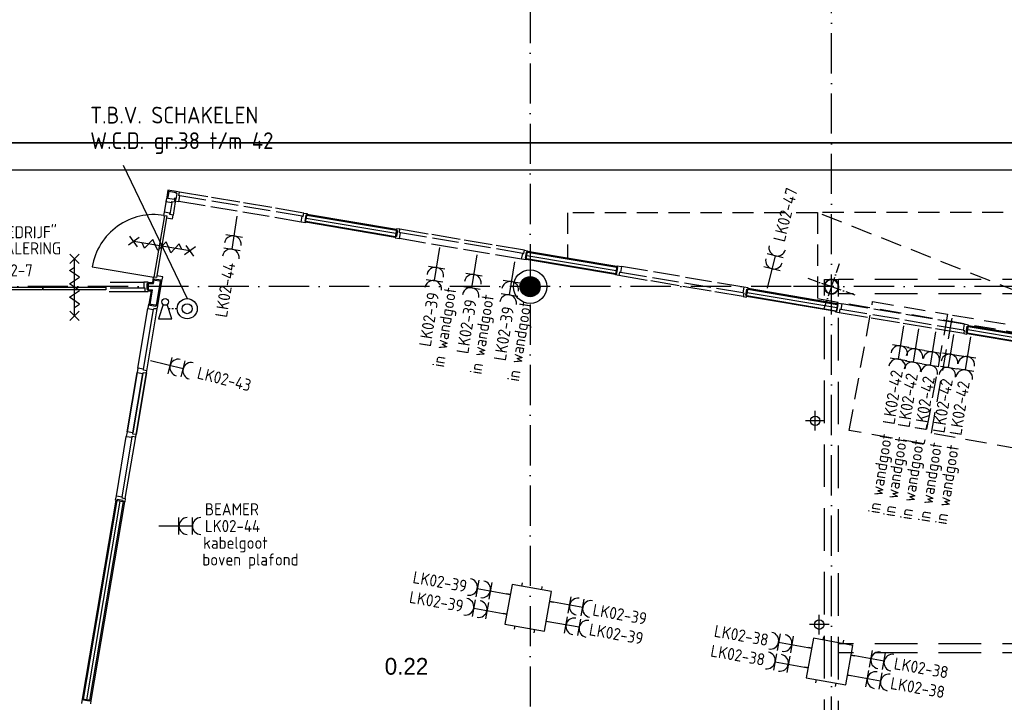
# Model space of a CAD drawing. Header units: millimetres. Extents: x 90707 to 259985, y -1262 to 84291.
# Tile 25 of 75: x 132325 to 147026, y 28204 to 38393. Entities that reach past the tile are written whole.
import ezdxf
from ezdxf.enums import TextEntityAlignment as Align

# ---------------------------------------------------------------- set-up
doc = ezdxf.new("R2010")
doc.units = ezdxf.units.MM
doc.header["$LTSCALE"] = 100
for name, pattern in [('DASHDOT', [9, 6, -1.5, 0, -1.5]), ('HIDDEN', [9.525, 6.35, -3.175]), ('HIDDEN2', [4.7625, 3.175, -1.5875])]:
    doc.linetypes.add(name, pattern=pattern)
doc.layers.get('0').update_dxf_attribs({"linetype": 'CONTINUOUS'})
for name, color, linetype in [('AANSLWCD', 3, 'CONTINUOUS'), ('ABNSLWCD_ATTRIB', 2, 'CONTINUOUS'), ('AL$7----_STRAMIEN', 1, 'DASHDOT'), ('AL$8----_HULPKOLOM', 2, 'CONTINUOUS'), ('AL$8----_HULPLIJNEN', 2, 'CONTINUOUS'), ('AL22----_BINNENWAND', 7, 'CONTINUOUS'), ('AL28----_KONSTRUKTIE', 3, 'CONTINUOUS'), ('AL31----_BUITENKOZ', 7, 'CONTINUOUS'), ('AL32----_BINNENKOZ', 7, 'CONTINUOUS'), ('AL32----_DRAAIRICHTING', 1, 'CONTINUOUS'), ('AL65----_BEVEILIGING', 7, 'CONTINUOUS'), ('ALL-----_REFLIJNEN', 8, 'CONTINUOUS'), ('ALXAA---_GEWBETON', 12, 'CONTINUOUS'), ('BOUW', 8, 'CONTINUOUS'), ('EB63103-_ATTRIB', 2, 'CONTINUOUS'), ('EB6331--_ATTRIB', 2, 'CONTINUOUS'), ('EL63103-_LICHT-WCD230V', 3, 'CONTINUOUS'), ('EL63104-_LICHT-ASP230V', 3, 'CONTINUOUS'), ('EL6331--_BELET230V', 3, 'CONTINUOUS'), ('EL6441--_DATACOM', 3, 'CONTINUOUS'), ('KABELGOOT', 8, 'CONTINUOUS'), ('MV-BINNENBESTRATING', 1, 'CONTINUOUS'), ('MV-BINNENKOZIJN', 1, 'CONTINUOUS'), ('MV-STAALKOLOM', 1, 'CONTINUOUS'), ('TEKST25', 1, 'CONTINUOUS'), ('VOLGNUMMER', 7, 'CONTINUOUS')]:
    doc.layers.add(name, color=color, linetype=linetype)
doc.styles.add('1_8', font='ISO', dxfattribs={"height": 1.8})
doc.styles.add('2_0', font='iso', dxfattribs={"height": 200})
doc.styles.add('BURO-025', font='BUROFONT.shx', dxfattribs={"height": 250})
doc.styles.get("Standard").update_dxf_attribs({"font": 'iso.shx'})

# ---------------------------------------------------------------- blocks, each defined once
blk = doc.blocks.new('ES3W2A')
for p, q in [((1.25, 2), (-1.25, 2)), ((0, 2), (0, -3)), ((1.25, 0), (-1.25, 0))]:
    blk.add_line(p, q)
for centre in [(0, 3.25), (0, 1.25)]:
    blk.add_arc(centre, 1.25, 180, 0)
at = {"style": '1_8'}
for tag, flags, p in [('VERMOGEN', 9, (-2.5, 5)), ('GROEP', 8, (0, 5)), ('SCHAK', 8, (2.5, 5)), ('GELIJK', 9, (5, 5)), ('KAST', 9, (7, 5)), ('TAL', 8, (2.5, 5))]:
    blk.add_attdef(tag, text='', height=1.8, rotation=90, dxfattribs=dict(at, flags=flags)).set_placement(p, align=Align.MIDDLE_CENTER)
at = {"style": '1_8', "width": 0.7, "flags": 8}
blk.add_attdef('DOEL', text='', height=1.8, rotation=90, dxfattribs=at).set_placement((-2.5, 5), align=Align.MIDDLE_LEFT)
at = {"style": '1_8', "flags": 9}
blk.add_attdef('M_CODE', text='', height=1.8, dxfattribs=at).set_placement((0, 0), align=Align.MIDDLE_CENTER)
blk = doc.blocks.new('ES081001')
for p, q in [((1.06, -1.06), (-1.06, 1.06)), ((-1.06, -1.06), (1.06, 1.06))]:
    blk.add_line(p, q)
blk.add_circle((0, 0), 1.5)
at = {"color": 2, "style": '1_8', "flags": 8}
for tag, p in [('NUMMER', (0, 5.5)), ('CODE', (0, 3))]:
    blk.add_attdef(tag, text='', height=1.8, dxfattribs=at).set_placement(p, align=Align.MIDDLE)
at = {"style": '1_8', "flags": 8}
blk.add_attdef('M_CODE', text='', height=1.8, dxfattribs=at).set_placement((0, 0), align=Align.MIDDLE_CENTER)
blk = doc.blocks.new('ES111415')
at = {"color": 1}
for p, q in [((-2.8, -0.05), (-2.55, -0.05)), ((-2.3, -0.05), (-2.05, -0.05)), ((-1.8, -0.05), (-1.55, -0.05))]:
    blk.add_line(p, q, dxfattribs=at)
blk.add_lwpolyline([(-3.6, 0.55), (-4.3, -1.55), (-4.3, -1.55), (-2.3, -1.55), (-3, 0.55)])
for centre, radius in [((-3.3, 0.95), 0.5), ((-0.01, -0.06), 1.5), ((-0.01, -0.06), 0.75)]:
    blk.add_circle(centre, radius)
at = {"style": '1_8', "flags": 8}
for tag, p in [('NUMMER', (-0.01, 5.44)), ('CODE', (-0.01, 2.94))]:
    blk.add_attdef(tag, text='', height=1.8, dxfattribs=at).set_placement(p, align=Align.MIDDLE)
blk.add_attdef('M_CODE', text='', height=1.8, dxfattribs=at).set_placement((-0.01, -0.06), align=Align.MIDDLE_CENTER)
blk = doc.blocks.new('ES1116A2')
at = {"ltscale": 0.5}
for p, q in [((-0.75, 1.5), (-0.75, 1.75)), ((0.75, 1.5), (0.75, 1.75)), ((-1.5, 0.75), (-1.75, 0.75)), ((1.5, 0.75), (1.75, 0.75)), ((-1.5, -0.75), (-1.75, -0.75)), ((1.5, -0.75), (1.75, -0.75)), ((-0.75, -1.5), (-0.75, -1.75)), ((0.75, -1.5), (0.75, -1.75))]:
    blk.add_line(p, q, dxfattribs=at)
blk.add_lwpolyline([(-1.5, -1.5), (1.5, -1.5), (1.5, 1.5), (-1.5, 1.5)], close=True)
at = {"ltscale": 0.5, "style": '1_8'}
for tag, flags, p in [('VERMOGEN', 9, (-2.5, 3.5)), ('GROEP', 8, (0, 3.5)), ('SCHAK', 8, (2.5, 3.5)), ('KAST', 9, (7, 3.5)), ('DOEL', 8, (-2.5, 0))]:
    blk.add_attdef(tag, text='', height=1.8, rotation=90, dxfattribs=dict(at, flags=flags)).set_placement(p, align=Align.MIDDLE_LEFT)
for tag, flags, p in [('GELIJK', 9, (5, 3.5)), ('TAL', 8, (2.5, 3.5))]:
    blk.add_attdef(tag, text='', height=1.8, rotation=90, dxfattribs=dict(at, flags=flags)).set_placement(p, align=Align.MIDDLE_CENTER)
at = {"ltscale": 0.5, "style": '1_8', "flags": 8}
for tag, p in [('NUMMER', (0, 3)), ('CODE', (0, 0))]:
    blk.add_attdef(tag, text='', height=1.8, dxfattribs=at).set_placement(p, align=Align.MIDDLE)
at = {"ltscale": 0.5, "style": '1_8', "flags": 9}
blk.add_attdef('M_CODE', text='', height=1.8, dxfattribs=at).set_placement((0, 0), align=Align.MIDDLE_CENTER)
blk = doc.blocks.new('EH100000')
at = {"linetype": 'ByBlock'}
for p, q in [((1, 0.5), (0, 0.5)), ((1, 0.5, 1), (0, 0.5, 1)), ((0, -0.5, 1), (1, -0.5, 1)), ((1, -0.5), (0, -0.5))]:
    blk.add_line(p, q, dxfattribs=at)
at = {"linetype": 'ByBlock', "invisible_edges": 15}
for points in [[(1, -0.5), (0, -0.5), (0, 0.5), (1, 0.5)], [(0, 0.5), (1, 0.5), (1, 0.5, 1), (0, 0.5, 1)], [(0, -0.5, 1), (1, -0.5, 1), (1, -0.5), (0, -0.5)]]:
    blk.add_3dface(points, dxfattribs=at)
at = {"linetype": 'ByBlock', "style": '2_0', "flags": 8}
blk.add_attdef('FUNCTIE', text='', height=0.5, dxfattribs=at).set_placement((0.5, 0), align=Align.MIDDLE)
at = {"linetype": 'ByBlock', "flags": 9}
blk.add_attdef('SCHOT', text='', height=0.5, dxfattribs=at).set_placement((0.5, 0), align=Align.MIDDLE)
blk = doc.blocks.new('A$Cca306792')
at = {"layer": 'AL$7----_STRAMIEN', "color": 1}
blk.add_line((48828, 59705), (48828, 28151), dxfattribs=at)
at = {"layer": 'AL$7----_STRAMIEN'}
blk.add_lwpolyline([(53328, 5550), (53328, 47073)], dxfattribs=at)
at = {"layer": 'AL$7----_STRAMIEN', "color": 1}
blk.add_lwpolyline([(101068, 35670), (52728, 35670), (28083, 35670)], dxfattribs=at)
at = {"layer": 'AL$8----_HULPKOLOM', "color": 8}
blk.add_circle((48828, 35670), 250, dxfattribs=at)
at = {"layer": 'AL$8----_HULPLIJNEN', "color": 8, "linetype": 'DASHDOT', "ltscale": 0.25}
for q in [(53449, 36017), (52981, 35790), (53208, 35322), (53676, 35549)]:
    blk.add_line((53328, 35670), q, dxfattribs=at)
at = {"layer": 'AL22----_BINNENWAND', "color": 8}
for p, q in [((45476, 36630), (45497, 36753)), ((46813, 36405), (45476, 36630)), ((45497, 36753), (46834, 36528)), ((46834, 36528), (46813, 36405)), ((48770, 36075), (48790, 36199)), ((48790, 36199), (50125, 35974)), ((50104, 35851), (48770, 36075)), ((50125, 35974), (50104, 35851)), ((43126, 35732), (43126, 35607)), ((43126, 35732), (43194, 35732)), ((43194, 35732), (43201, 35773)), ((43201, 35773), (43324, 35752)), ((43207, 35717), (43216, 35770)), ((43248, 35389), (43309, 35754)), ((43324, 35752), (43263, 35387)), ((43126, 35717), (43207, 35717)), ((43126, 35622), (43191, 35622)), ((43126, 35607), (43173, 35607)), ((43139, 35408), (43173, 35607)), ((43154, 35405), (43191, 35622)), ((52061, 35521), (52082, 35645)), ((52082, 35645), (53416, 35420)), ((53396, 35297), (52061, 35521)), ((43263, 35387), (43139, 35408)), ((53416, 35420), (53396, 35297)), ((55352, 34967), (55373, 35091)), ((55373, 35091), (56707, 34866)), ((56686, 34743), (55352, 34967)), ((42147, 29514), (42647, 32481)), ((42770, 32460), (42271, 29493)), ((42647, 32481), (42770, 32460)), ((42271, 29493), (42147, 29514))]:
    blk.add_line(p, q, dxfattribs=at)
at = {"layer": 'AL22----_BINNENWAND', "color": 8, "linetype": 'Continuous'}
for p, q in [((45478, 36645), (46816, 36419)), ((45494, 36738), (46831, 36513)), ((48788, 36184), (50123, 35959)), ((48772, 36090), (50107, 35865)), ((52079, 35630), (53414, 35405)), ((52063, 35536), (53398, 35311)), ((55370, 35076), (56705, 34851)), ((55355, 34982), (56689, 34757)), ((42162, 29511), (42662, 32478)), ((42256, 29496), (42755, 32462))]:
    blk.add_line(p, q, dxfattribs=at)
at = {"layer": 'AL28----_KONSTRUKTIE', "color": 8}
blk.add_circle((48828, 35670), 150, dxfattribs=at)
for radius, start, end in [(110, 340.8893, 160.8893), (102, 340.8893, 160.8893), (110, 160.8893, 340.8893), (102, 160.8893, 340.8893)]:
    blk.add_arc((53328, 35670), radius, start, end, dxfattribs=at)
at = {"layer": 'AL31----_BUITENKOZ', "color": 8, "linetype": 'Continuous'}
for p, q in [((40612, 35661), (41546, 35661)), ((41546, 35620), (40612, 35620)), ((41546, 35661), (41546, 35620)), ((41558, 35620), (41558, 35661)), ((41558, 35661), (42493, 35661)), ((42493, 35620), (41558, 35620)), ((42493, 35661), (42493, 35620))]:
    blk.add_line(p, q, dxfattribs=at)
at = {"layer": 'AL32----_BINNENKOZ', "color": 8}
for p, q in [((43419, 37110), (43402, 37007)), ((43541, 37089), (43419, 37110)), ((43434, 37089), (43419, 37004)), ((43538, 37072), (43434, 37089)), ((43541, 37089), (43537, 37065)), ((43537, 37065), (43553, 37062)), ((43553, 37062), (43538, 36971)), ((43591, 37081), (43541, 37089)), ((43582, 37031), (43591, 37081)), ((44014, 37010), (43591, 37081)), ((43393, 36958), (43363, 36780)), ((43402, 37007), (43391, 36941)), ((43391, 36941), (43477, 36927)), ((43423, 37004), (43402, 37007)), ((43421, 36988), (43423, 37004)), ((43511, 36973), (43421, 36988)), ((43477, 36927), (43447, 36747)), ((43477, 36927), (43480, 36943)), ((43480, 36943), (43530, 36935)), ((43530, 36935), (43497, 36739)), ((43514, 36988), (43511, 36973)), ((43539, 36984), (43514, 36988)), ((43522, 36974), (43518, 36952)), ((43518, 36952), (43584, 36941)), ((43538, 36971), (43522, 36974)), ((43530, 36935), (43539, 36984)), ((43599, 37028), (43582, 37031)), ((43584, 36941), (43599, 37028)), ((43974, 36876), (43584, 36941)), ((43988, 36962), (43599, 37028)), ((44492, 36929), (44069, 37000)), ((44467, 36882), (44077, 36947)), ((44970, 36849), (44547, 36920)), ((43363, 36780), (43356, 36734)), ((43363, 36780), (43356, 36734)), ((43450, 36765), (43363, 36780)), ((43447, 36747), (43450, 36765)), ((44452, 36795), (44062, 36861)), ((44930, 36715), (44541, 36780)), ((44945, 36801), (44555, 36867)), ((45448, 36768), (45025, 36839)), ((45423, 36721), (45034, 36786)), ((45440, 36718), (45448, 36768)), ((45448, 36768), (45498, 36760)), ((45498, 36760), (45494, 36735)), ((43367, 36732), (43211, 35811)), ((43406, 36726), (43251, 35805)), ((43356, 36734), (43406, 36726)), ((43406, 36726), (43401, 36699)), ((43401, 36699), (43488, 36684)), ((43497, 36739), (43447, 36747)), ((43488, 36684), (43497, 36739)), ((45409, 36634), (45019, 36700)), ((45409, 36634), (45423, 36721)), ((45475, 36623), (45409, 36634)), ((45423, 36721), (45440, 36718)), ((45478, 36738), (45462, 36647)), ((45462, 36647), (45478, 36645)), ((45478, 36645), (45475, 36623)), ((45494, 36735), (45478, 36738)), ((46835, 36535), (46831, 36510)), ((46831, 36510), (46847, 36508)), ((46847, 36508), (46831, 36417)), ((46884, 36527), (46835, 36535)), ((46876, 36476), (46884, 36527)), ((46893, 36473), (46876, 36476)), ((46878, 36387), (46893, 36473)), ((47307, 36455), (46884, 36527)), ((47282, 36408), (46893, 36473)), ((46816, 36419), (46812, 36398)), ((46812, 36398), (46878, 36387)), ((46831, 36417), (46816, 36419)), ((47267, 36321), (46878, 36387)), ((47786, 36375), (47363, 36446)), ((47760, 36327), (47371, 36393)), ((48264, 36294), (47841, 36366)), ((48239, 36247), (47849, 36312)), ((47746, 36241), (47356, 36306)), ((48224, 36160), (47834, 36226)), ((48742, 36214), (48319, 36285)), ((48717, 36166), (48327, 36232)), ((48702, 36080), (48717, 36166)), ((48717, 36166), (48734, 36164)), ((48734, 36164), (48742, 36214)), ((48742, 36214), (48791, 36206)), ((48771, 36184), (48756, 36093)), ((48787, 36181), (48771, 36184)), ((48791, 36206), (48787, 36181)), ((48702, 36080), (48313, 36145)), ((48768, 36068), (48702, 36080)), ((48756, 36093), (48772, 36090)), ((48772, 36090), (48768, 36068)), ((50123, 35959), (50126, 35981)), ((50138, 35956), (50123, 35959)), ((50123, 35866), (50138, 35956)), ((50126, 35981), (50192, 35970)), ((50161, 35886), (50152, 35835)), ((50178, 35883), (50161, 35886)), ((50192, 35970), (50178, 35883)), ((50567, 35817), (50178, 35883)), ((50582, 35904), (50192, 35970)), ((51060, 35824), (50671, 35889)), ((42558, 35739), (43059, 35739)), ((43126, 35739), (43059, 35739)), ((43059, 35739), (43059, 35651)), ((43126, 35717), (43126, 35739)), ((43201, 35813), (43194, 35774)), ((43194, 35774), (43219, 35770)), ((43251, 35805), (43201, 35813)), ((43219, 35770), (43221, 35785)), ((43221, 35785), (43312, 35770)), ((43255, 35831), (43251, 35805)), ((43342, 35817), (43255, 35831)), ((43312, 35770), (43309, 35754)), ((43309, 35754), (43331, 35751)), ((43331, 35751), (43342, 35817)), ((50103, 35844), (50107, 35868)), ((50152, 35835), (50103, 35844)), ((50107, 35868), (50123, 35866)), ((50575, 35764), (50152, 35835)), ((51054, 35684), (50631, 35755)), ((51045, 35737), (50656, 35802)), ((51538, 35743), (51149, 35809)), ((52017, 35663), (51627, 35728)), ((42541, 35600), (43076, 35600)), ((42558, 35651), (43059, 35651)), ((43059, 35651), (43076, 35651)), ((43076, 35651), (43076, 35600)), ((43076, 35600), (43126, 35600)), ((43110, 35625), (43110, 35717)), ((43110, 35717), (43126, 35717)), ((43126, 35625), (43110, 35625)), ((43126, 35600), (43126, 35625)), ((51532, 35603), (51109, 35674)), ((51524, 35656), (51134, 35722)), ((52010, 35523), (51587, 35594)), ((52002, 35576), (51612, 35641)), ((52017, 35663), (52002, 35576)), ((52083, 35651), (52017, 35663)), ((52048, 35542), (52063, 35632)), ((52063, 35632), (52079, 35630)), ((52079, 35630), (52083, 35651)), ((52002, 35576), (52019, 35573)), ((52019, 35573), (52010, 35523)), ((52010, 35523), (52060, 35514)), ((52064, 35539), (52048, 35542)), ((52060, 35514), (52064, 35539)), ((42970, 34455), (43120, 35343)), ((43057, 34440), (43207, 35328)), ((43105, 34415), (43260, 35337)), ((43131, 35409), (43120, 35343)), ((43120, 35343), (43207, 35328)), ((43153, 35405), (43131, 35409)), ((43150, 35390), (43153, 35405)), ((43241, 35374), (43150, 35390)), ((43207, 35328), (43210, 35345)), ((43260, 35337), (43210, 35345)), ((43210, 35345), (43260, 35337)), ((43244, 35390), (43241, 35374)), ((43268, 35386), (43244, 35390)), ((43260, 35337), (43268, 35386)), ((53394, 35290), (53399, 35314)), ((53444, 35281), (53394, 35290)), ((53399, 35314), (53414, 35312)), ((53414, 35405), (53417, 35427)), ((53430, 35402), (53414, 35405)), ((53414, 35312), (53430, 35402)), ((53417, 35427), (53484, 35416)), ((53452, 35332), (53444, 35281)), ((53469, 35329), (53452, 35332)), ((53484, 35416), (53469, 35329)), ((53858, 35263), (53469, 35329)), ((53873, 35350), (53484, 35416)), ((54351, 35270), (53962, 35335)), ((53867, 35210), (53444, 35281)), ((54345, 35130), (53922, 35201)), ((54337, 35183), (53947, 35248)), ((54815, 35102), (54425, 35168)), ((54830, 35189), (54440, 35255)), ((55308, 35109), (54918, 35174)), ((54823, 35049), (54400, 35120)), ((55302, 34969), (54879, 35040)), ((55293, 35022), (54904, 35087)), ((55308, 35109), (55293, 35022)), ((55293, 35022), (55310, 35019)), ((55310, 35019), (55302, 34969)), ((55374, 35097), (55308, 35109)), ((55339, 34988), (55355, 35078)), ((55355, 35078), (55370, 35076)), ((55370, 35076), (55374, 35097)), ((55302, 34969), (55351, 34960)), ((55355, 34985), (55339, 34988)), ((55351, 34960), (55355, 34985)), ((42970, 34455), (42959, 34389)), ((43057, 34440), (42970, 34455)), ((43054, 34424), (43057, 34440)), ((43105, 34415), (43054, 34424)), ((43099, 34382), (43105, 34415)), ((42810, 33501), (42959, 34389)), ((42959, 34389), (42810, 33501)), ((42810, 33501), (42959, 34389)), ((42959, 34389), (42810, 33501)), ((42897, 33487), (43046, 34374)), ((43046, 34374), (42897, 33487)), ((42944, 33461), (43099, 34382)), ((43099, 34382), (42944, 33461)), ((42959, 34389), (43046, 34374)), ((43046, 34374), (43049, 34391)), ((43049, 34391), (43099, 34382)), ((42650, 32548), (42799, 33435)), ((42650, 32548), (42799, 33435)), ((42736, 32534), (42886, 33421)), ((42784, 32508), (42939, 33429)), ((42810, 33501), (42799, 33435)), ((42799, 33435), (42886, 33421)), ((42897, 33487), (42810, 33501)), ((42886, 33421), (42888, 33437)), ((42888, 33437), (42939, 33429)), ((42894, 33470), (42897, 33487)), ((42944, 33461), (42894, 33470)), ((42939, 33429), (42944, 33461)), ((42638, 32482), (42650, 32548)), ((42650, 32548), (42736, 32534)), ((42663, 32494), (42660, 32478)), ((42753, 32479), (42663, 32494)), ((42736, 32534), (42733, 32517)), ((42733, 32517), (42784, 32508)), ((42784, 32508), (42775, 32459)), ((42660, 32478), (42638, 32482)), ((42751, 32463), (42753, 32479)), ((42775, 32459), (42751, 32463)), ((42139, 29515), (42128, 29449)), ((42161, 29512), (42139, 29515)), ((42158, 29496), (42161, 29512)), ((42249, 29481), (42158, 29496)), ((42251, 29496), (42249, 29481)), ((42276, 29492), (42251, 29496)), ((42268, 29443), (42276, 29492))]:
    blk.add_line(p, q, dxfattribs=at)
at = {"layer": 'AL32----_BINNENKOZ', "color": 8, "linetype": 'HIDDEN2'}
for p, q in [((53118, 36774), (49388, 36774)), ((49388, 36774), (49388, 36098)), ((58797, 34530), (53117, 36775)), ((79230, 36774), (53117, 36775)), ((53117, 36775), (53117, 36775)), ((53117, 36775), (53117, 35491)), ((53117, 35491), (58797, 34527))]:
    blk.add_line(p, q, dxfattribs=at)
at = {"layer": 'AL32----_DRAAIRICHTING', "color": 8}
blk.add_line((42290, 35966), (43211, 35811), dxfattribs=at)
blk.add_arc((43211, 35811), 934, 80.4447, 170.4447, dxfattribs=at)
at = {"layer": 'AL65----_BEVEILIGING', "color": 8, "linetype": 'Continuous'}
for p, q in [((42992, 36403), (42830, 36288)), ((42968, 36265), (42854, 36426)), ((43749, 36205), (42911, 36346)), ((43071, 36243), (43034, 36325)), ((43195, 36374), (43071, 36243)), ((43232, 36292), (43195, 36374)), ((43392, 36341), (43268, 36209)), ((43429, 36258), (43392, 36341)), ((43268, 36209), (43232, 36292)), ((43466, 36176), (43429, 36258)), ((43589, 36308), (43466, 36176)), ((43626, 36225), (43589, 36308)), ((43830, 36262), (43669, 36147)), ((43807, 36124), (43692, 36285)), ((41956, 36016), (42096, 36156)), ((42096, 36016), (41956, 36156)), ((42026, 35236), (42026, 36086)), ((41951, 35911), (42026, 35961)), ((42101, 35811), (41951, 35911)), ((41951, 35711), (42026, 35761)), ((42026, 35761), (42101, 35811)), ((42101, 35611), (41951, 35711)), ((42026, 35561), (42101, 35611)), ((41951, 35511), (42026, 35561)), ((42101, 35411), (41951, 35511)), ((41956, 35166), (42096, 35306)), ((42096, 35166), (41956, 35306)), ((42026, 35361), (42101, 35411))]:
    blk.add_line(p, q, dxfattribs=at)
at = {"layer": 'ALL-----_REFLIJNEN', "color": 8, "linetype": 'Continuous'}
for p, q in [((45486, 36691), (46823, 36466)), ((48780, 36137), (50115, 35912)), ((52071, 35583), (53406, 35358)), ((55362, 35029), (56697, 34804)), ((42209, 29504), (42708, 32470))]:
    blk.add_line(p, q, dxfattribs=at)
at = {"layer": 'ALXAA---_GEWBETON', "color": 8}
for p, q in [((48708, 35580), (48708, 35760)), ((48728, 35558), (48728, 35781)), ((48748, 35543), (48748, 35796)), ((48768, 35532), (48768, 35807)), ((48788, 35525), (48788, 35814)), ((48808, 35521), (48808, 35818)), ((48828, 35520), (48828, 35820)), ((48848, 35521), (48848, 35818)), ((48868, 35525), (48868, 35814)), ((48888, 35532), (48888, 35807)), ((48908, 35543), (48908, 35796)), ((48928, 35558), (48928, 35781)), ((48948, 35580), (48948, 35760)), ((48688, 35616), (48688, 35723)), ((48968, 35616), (48968, 35723))]:
    blk.add_line(p, q, dxfattribs=at)
at = {"layer": 'MV-BINNENBESTRATING', "color": 8}
for p, q in [((53085, 33524), (53085, 33814)), ((53230, 33669), (52939, 33669)), ((53146, 30480), (53146, 30770)), ((53291, 30625), (53001, 30625))]:
    blk.add_line(p, q, dxfattribs=at)
at = {"layer": 'MV-BINNENKOZIJN', "color": 6}
blk.add_line((53224, 35776), (53434, 35776), dxfattribs=at)
at = {"layer": 'MV-BINNENKOZIJN', "color": 2, "linetype": 'HIDDEN'}
for p, q in [((78423, 35776), (53434, 35776)), ((78423, 35565), (53434, 35565)), ((78423, 30337), (53434, 30337)), ((78423, 30202), (53434, 30202))]:
    blk.add_line(p, q, dxfattribs=at)
for points in [[(53224, 11726), (53224, 35776)], [(53434, 11709), (53434, 35776)]]:
    blk.add_lwpolyline(points, dxfattribs=at)
at = {"layer": 'MV-STAALKOLOM', "color": 8}
for centre in [(53085, 33669), (53146, 30625)]:
    blk.add_circle(centre, 70.2, dxfattribs=at)
at = {"layer": 'KABELGOOT', "xscale": 23591.03645828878, "yscale": 400, "zscale": 60, "rotation": 179.9999999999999}
blk.add_blockref('EH100000', (64359, 37616), dxfattribs=at)
at = {"layer": 'BOUW', "style": 'BURO-025'}
blk.add_text('0.22', height=250, dxfattribs=at).set_placement((46657, 29878))
at = {"layer": 'VOLGNUMMER', "color": 252, "linetype": 'ByBlock'}
for tag, p in [('0.28', (16187, 74214)), ('0.16', (78893, 73105)), ('0.17', (62961, 72994)), ('0.29', (35887, 72529)), ('0.18', (53124, 64542)), ('0.701', (85482, 63517)), ('0.30', (29366, 63128)), ('0.32', (36092, 63166)), ('0.12', (90689, 63024)), ('0.29A', (33165, 62745)), ('0.30', (38191, 61494)), ('0.27', (17657, 61363)), ('0.19', (61479, 61433)), ('0.14', (89762, 60088)), ('0.33', (45869, 59450)), ('0.15', (73454, 57402)), ('0.801', (112714, 57073)), ('0.25', (28058, 57013)), ('0.18A', (61029, 56759)), ('0.26A', (36299, 54851)), ('0.20', (60895, 53506)), ('0.800', (90980, 50804)), ('0.25A', (73288, 48435)), ('0.300', (94483, 48257)), ('0.21', (58702, 48178)), ('0.24', (35041, 47783)), ('0.102', (87631, 47613)), ('0.203', (95795, 46197)), ('0.26', (18559, 46119)), ('0.802', (68387, 42721)), ('0.204', (95497, 42149)), ('0.07B', (66790, 38909)), ('0.702', (95327, 36513))]:
    blk.add_attdef(tag, text='', height=250, dxfattribs=at).set_placement(p, align=Align.MIDDLE_CENTER)
at = {"layer": 'VOLGNUMMER', "color": 8, "linetype": 'ByBlock'}
blk.add_attdef('0.600', text='', height=250, dxfattribs=at).set_placement((96800, 48300), align=Align.MIDDLE_CENTER)

msp = doc.modelspace()

# ---------------------------------------------------------------- linework, layer by layer
at = {"color": 9, "linetype": 'HIDDEN', "ltscale": 0.5}
for points in [[(144712, 32262), (145060, 34185), (146178, 33997), (145827, 32060)], [(145937, 32221), (146255, 33984), (148490, 33607), (148167, 31818)]]:
    msp.add_lwpolyline(points, close=True, dxfattribs=at)
at = {"layer": 'EL63103-_LICHT-WCD230V', "color": 1, "ltscale": 0.5}
msp.add_line((133870, 36220), (134826, 34229), dxfattribs=at)

# ---------------------------------------------------------------- block references
at = {"layer": 'AANSLWCD'}
ref = msp.add_blockref('ES3W2A', (143557, 34674, 1050), dxfattribs=dict(at, xscale=99.99999999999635, yscale=99.99999999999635, zscale=99.99999999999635, rotation=345.9738778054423))
ref.add_attrib('GROEP', 'LK02-47', dxfattribs={"layer": 'ABNSLWCD_ATTRIB', "color": 1, "height": 180, "rotation": 75.9739, "style": '1_8', "flags": 8}).set_placement((143660, 35086, 1050), align=Align.MIDDLE_LEFT)
at = {"layer": 'EL63103-_LICHT-WCD230V'}
ref = msp.add_blockref('ES3W2A', (135527, 35165, 1050), dxfattribs=dict(at, xscale=99.99999999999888, yscale=99.99999999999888, zscale=99.99999999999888, rotation=171.0220529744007))
ref.add_attrib('GROEP', 'LK02-44', dxfattribs={"layer": 'EB63103-_ATTRIB', "color": 1, "height": 180, "rotation": 81.0221, "style": '1_8', "flags": 8}).set_placement((135459, 34767, 1050), align=Align.MIDDLE_RIGHT)
ref = msp.add_blockref('ES3W2A', (138550, 34695), dxfattribs=dict(at, xscale=99.99999999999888, yscale=99.99999999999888, zscale=99.99999999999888, rotation=171.0220529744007))
ref.add_attrib('GROEP', 'LK02-39', dxfattribs={"layer": 'EB63103-_ATTRIB', "color": 1, "height": 180, "rotation": 81.0221, "style": '1_8', "flags": 8}).set_placement((138501, 34321), align=Align.MIDDLE_RIGHT)
ref.add_attrib('SCHAK', 'in wandgoot', dxfattribs={"layer": 'EB63103-_ATTRIB', "color": 1, "height": 180, "rotation": 81, "style": '1_8', "flags": 8}).set_placement((138665, 33802), align=Align.MIDDLE_CENTER)
ref = msp.add_blockref('ES3W2A', (139109, 34589), dxfattribs=dict(at, xscale=99.99999999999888, yscale=99.99999999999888, zscale=99.99999999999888, rotation=171.0220529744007))
ref.add_attrib('GROEP', 'LK02-39', dxfattribs={"layer": 'EB63103-_ATTRIB', "color": 1, "height": 180, "rotation": 81.0221, "style": '1_8', "flags": 8}).set_placement((139061, 34215), align=Align.MIDDLE_RIGHT)
ref.add_attrib('SCHAK', 'in wandgoot', dxfattribs={"layer": 'EB63103-_ATTRIB', "color": 1, "height": 180, "rotation": 81, "style": '1_8', "flags": 8}).set_placement((139225, 33696), align=Align.MIDDLE_CENTER)
ref = msp.add_blockref('ES3W2A', (139669, 34483), dxfattribs=dict(at, xscale=99.99999999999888, yscale=99.99999999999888, zscale=99.99999999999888, rotation=171.0220529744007))
ref.add_attrib('GROEP', 'LK02-39', dxfattribs={"layer": 'EB63103-_ATTRIB', "color": 1, "height": 180, "rotation": 81.0221, "style": '1_8', "flags": 8}).set_placement((139620, 34109), align=Align.MIDDLE_RIGHT)
ref.add_attrib('SCHAK', 'in wandgoot', dxfattribs={"layer": 'EB63103-_ATTRIB', "color": 1, "height": 180, "rotation": 81, "style": '1_8', "flags": 8}).set_placement((139784, 33590), align=Align.MIDDLE_CENTER)
ref = msp.add_blockref('ES3W2A', (145478, 33525), dxfattribs=dict(at, xscale=99.99999999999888, yscale=99.99999999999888, zscale=99.99999999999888, rotation=171.0220529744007))
ref.add_attrib('GROEP', 'LK02-42', dxfattribs={"layer": 'EB63103-_ATTRIB', "color": 1, "height": 180, "rotation": 81.0221, "style": '1_8', "flags": 8}).set_placement((145424, 33158), align=Align.MIDDLE_RIGHT)
ref.add_attrib('SCHAK', 'in wandgoot', dxfattribs={"layer": 'EB63103-_ATTRIB', "color": 1, "height": 180, "rotation": 81, "style": '1_8', "flags": 8}).set_placement((145169, 31616), align=Align.MIDDLE_CENTER)
ref = msp.add_blockref('ES3W2A', (145704, 33480), dxfattribs=dict(at, xscale=99.99999999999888, yscale=99.99999999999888, zscale=99.99999999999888, rotation=171.0220529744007))
ref.add_attrib('GROEP', 'LK02-42', dxfattribs={"layer": 'EB63103-_ATTRIB', "color": 1, "height": 180, "rotation": 81.0221, "style": '1_8', "flags": 8}).set_placement((145649, 33113), align=Align.MIDDLE_RIGHT)
ref.add_attrib('SCHAK', 'in wandgoot', dxfattribs={"layer": 'EB63103-_ATTRIB', "color": 1, "height": 180, "rotation": 81, "style": '1_8', "flags": 8}).set_placement((145395, 31571), align=Align.MIDDLE_CENTER)
ref = msp.add_blockref('ES3W2A', (145956, 33435), dxfattribs=dict(at, xscale=99.99999999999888, yscale=99.99999999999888, zscale=99.99999999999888, rotation=171.0220529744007))
ref.add_attrib('GROEP', 'LK02-42', dxfattribs={"layer": 'EB63103-_ATTRIB', "color": 1, "height": 180, "rotation": 81.0221, "style": '1_8', "flags": 8}).set_placement((145901, 33068), align=Align.MIDDLE_RIGHT)
ref.add_attrib('SCHAK', 'in wandgoot', dxfattribs={"layer": 'EB63103-_ATTRIB', "color": 1, "height": 180, "rotation": 81, "style": '1_8', "flags": 8}).set_placement((145647, 31526), align=Align.MIDDLE_CENTER)
ref = msp.add_blockref('ES3W2A', (146226, 33399), dxfattribs=dict(at, xscale=99.99999999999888, yscale=99.99999999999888, zscale=99.99999999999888, rotation=171.0220529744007))
ref.add_attrib('GROEP', 'LK02-42', dxfattribs={"layer": 'EB63103-_ATTRIB', "color": 1, "height": 180, "rotation": 81.0221, "style": '1_8', "flags": 8}).set_placement((146171, 33032), align=Align.MIDDLE_RIGHT)
ref.add_attrib('SCHAK', 'in wandgoot', dxfattribs={"layer": 'EB63103-_ATTRIB', "color": 1, "height": 180, "rotation": 81, "style": '1_8', "flags": 8}).set_placement((145917, 31490), align=Align.MIDDLE_CENTER)
ref = msp.add_blockref('ES3W2A', (146478, 33363), dxfattribs=dict(at, xscale=99.99999999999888, yscale=99.99999999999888, zscale=99.99999999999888, rotation=171.0220529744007))
ref.add_attrib('GROEP', 'LK02-42', dxfattribs={"layer": 'EB63103-_ATTRIB', "color": 1, "height": 180, "rotation": 81.0221, "style": '1_8', "flags": 8}).set_placement((146423, 32996), align=Align.MIDDLE_RIGHT)
ref.add_attrib('SCHAK', 'in wandgoot', dxfattribs={"layer": 'EB63103-_ATTRIB', "color": 1, "height": 180, "rotation": 81, "style": '1_8', "flags": 8}).set_placement((146169, 31454), align=Align.MIDDLE_CENTER)
ref = msp.add_blockref('ES3W2A', (134571, 33230, 1050), dxfattribs=dict(at, xscale=99.99999999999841, yscale=99.99999999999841, zscale=99.99999999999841, rotation=255.9739666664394))
ref.add_attrib('GROEP', 'LK02-43', dxfattribs={"layer": 'EB63103-_ATTRIB', "color": 1, "height": 180, "rotation": 345.974, "style": '1_8', "flags": 8}).set_placement((134984, 33127, 1050), align=Align.MIDDLE_LEFT)
at = {"layer": 'EL63103-_LICHT-WCD230V', "ltscale": 0.5}
ref = msp.add_blockref('ES3W2A', (134703, 30835, 1050), dxfattribs=dict(at, xscale=100, yscale=100, zscale=100, rotation=270))
ref.add_attrib('DOEL', 'BEAMER', dxfattribs={"layer": 'EB63103-_ATTRIB', "color": 1, "height": 180, "style": '1_8', "flags": 8}).set_placement((135090, 31085, 1050), align=Align.MIDDLE_LEFT)
ref.add_attrib('GROEP', 'LK02-44', dxfattribs={"layer": 'EB63103-_ATTRIB', "color": 1, "height": 180, "style": '1_8', "flags": 8}).set_placement((135503, 30835, 1050), align=Align.MIDDLE_CENTER)
ref.add_attrib('SCHAK', 'kabelgoot', dxfattribs={"layer": 'EB63103-_ATTRIB', "color": 1, "height": 180, "style": '1_8', "flags": 8}).set_placement((135547, 30585, 1050), align=Align.MIDDLE_CENTER)
ref.add_attrib('TAL', 'boven plafond', dxfattribs={"layer": 'EB63103-_ATTRIB', "color": 1, "height": 180, "style": '1_8', "flags": 8}).set_placement((135770, 30335, 1050), align=Align.MIDDLE_CENTER)
ref = msp.add_blockref('ES3W2A', (139354, 29868), dxfattribs=dict(at, xscale=99.999999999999, yscale=99.999999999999, zscale=99.999999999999, rotation=79.7561923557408))
ref.add_attrib('GROEP', 'LK02-39', dxfattribs={"layer": 'EB63103-_ATTRIB', "color": 1, "height": 180, "rotation": 350, "style": '1_8', "flags": 8}).set_placement((138601, 30004), align=Align.MIDDLE_CENTER)
ref = msp.add_blockref('ES3W2A', (139301, 29573), dxfattribs=dict(at, xscale=99.999999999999, yscale=99.999999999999, zscale=99.999999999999, rotation=79.7561923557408))
ref.add_attrib('GROEP', 'LK02-39', dxfattribs={"layer": 'EB63103-_ATTRIB', "color": 1, "height": 180, "rotation": 350, "style": '1_8', "flags": 8}).set_placement((138548, 29709), align=Align.MIDDLE_CENTER)
ref = msp.add_blockref('ES3W2A', (140535, 29655), dxfattribs=dict(at, xscale=99.99999999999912, yscale=99.99999999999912, zscale=99.99999999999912, rotation=259.7561923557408))
ref.add_attrib('GROEP', 'LK02-39', dxfattribs={"layer": 'EB63103-_ATTRIB', "color": 1, "height": 180, "rotation": 350, "style": '1_8', "flags": 8}).set_placement((141286, 29519), align=Align.MIDDLE_CENTER)
ref = msp.add_blockref('ES3W2A', (140482, 29359), dxfattribs=dict(at, xscale=99.99999999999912, yscale=99.99999999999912, zscale=99.99999999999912, rotation=259.7561923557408))
ref.add_attrib('GROEP', 'LK02-39', dxfattribs={"layer": 'EB63103-_ATTRIB', "color": 1, "height": 180, "rotation": 350, "style": '1_8', "flags": 8}).set_placement((141233, 29224), align=Align.MIDDLE_CENTER)
ref = msp.add_blockref('ES3W2A', (143854, 29066), dxfattribs=dict(at, xscale=99.999999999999, yscale=99.999999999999, zscale=99.999999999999, rotation=79.7561923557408))
ref.add_attrib('GROEP', 'LK02-38', dxfattribs={"layer": 'EB63103-_ATTRIB', "color": 1, "height": 180, "rotation": 350, "style": '1_8', "flags": 8}).set_placement((143101, 29202), align=Align.MIDDLE_CENTER)
ref = msp.add_blockref('ES3W2A', (143801, 28771), dxfattribs=dict(at, xscale=99.999999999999, yscale=99.999999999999, zscale=99.999999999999, rotation=79.7561923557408))
ref.add_attrib('GROEP', 'LK02-38', dxfattribs={"layer": 'EB63103-_ATTRIB', "color": 1, "height": 180, "rotation": 350, "style": '1_8', "flags": 8}).set_placement((143048, 28907), align=Align.MIDDLE_CENTER)
ref = msp.add_blockref('ES3W2A', (145035, 28853), dxfattribs=dict(at, xscale=99.99999999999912, yscale=99.99999999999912, zscale=99.99999999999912, rotation=259.7561923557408))
ref.add_attrib('GROEP', 'LK02-38', dxfattribs={"layer": 'EB63103-_ATTRIB', "color": 1, "height": 180, "rotation": 350, "style": '1_8', "flags": 8}).set_placement((145786, 28717), align=Align.MIDDLE_CENTER)
ref = msp.add_blockref('ES3W2A', (144982, 28557), dxfattribs=dict(at, xscale=99.99999999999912, yscale=99.99999999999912, zscale=99.99999999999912, rotation=259.7561923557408))
ref.add_attrib('GROEP', 'LK02-38', dxfattribs={"layer": 'EB63103-_ATTRIB', "color": 1, "height": 180, "rotation": 350, "style": '1_8', "flags": 8}).set_placement((145733, 28422), align=Align.MIDDLE_CENTER)
at = {"layer": 'EL63104-_LICHT-ASP230V', "ltscale": 0.5, "xscale": 200.0000000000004, "yscale": 200.0000000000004, "zscale": 200.0000000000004, "rotation": 169.7561923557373}
for p in [(139918, 29614), (144418, 28812)]:
    msp.add_blockref('ES1116A2', p, dxfattribs=at)
at = {"layer": 'EL6331--_BELET230V'}
ref = msp.add_blockref('ES081001', (131560, 34672), dxfattribs=dict(at, xscale=100, yscale=100, zscale=100))
ref.add_attrib('CODE', '"IN BEDRIJF"', dxfattribs={"layer": 'EB6331--_ATTRIB', "color": 1, "height": 180, "style": '1_8', "flags": 8}).set_placement((132245, 35238), align=Align.MIDDLE)
ref.add_attrib('NUMMER', 'KK02-7', dxfattribs={"layer": 'EB6331--_ATTRIB', "color": 1, "height": 180, "style": '1_8', "flags": 8}).set_placement((132164, 34652), align=Align.MIDDLE)
ref.add_attrib('M_CODE', 'SIGNALERING', dxfattribs={"layer": 'EB6331--_ATTRIB', "color": 1, "height": 180, "style": '1_8', "flags": 8}).set_placement((132294, 34980), align=Align.MIDDLE_CENTER)
at = {"layer": 'EL6441--_DATACOM'}
msp.add_blockref('A$Cca306792', (91118, -1262), dxfattribs=at)
at = {"layer": 'EL6441--_DATACOM', "xscale": 100, "yscale": 100, "zscale": 100}
msp.add_blockref('ES111415', (134827, 34085), dxfattribs=at)

# ---------------------------------------------------------------- texts
at = {"layer": 'TEKST25'}
for s, p in [('T.B.V. SCHAKELEN', (133379, 36843)), ('W.C.D. gr.38 t/m 42', (133379, 36462))]:
    msp.add_text(s, height=250, dxfattribs=at).set_placement(p)

doc.saveas('drawing.dxf')
